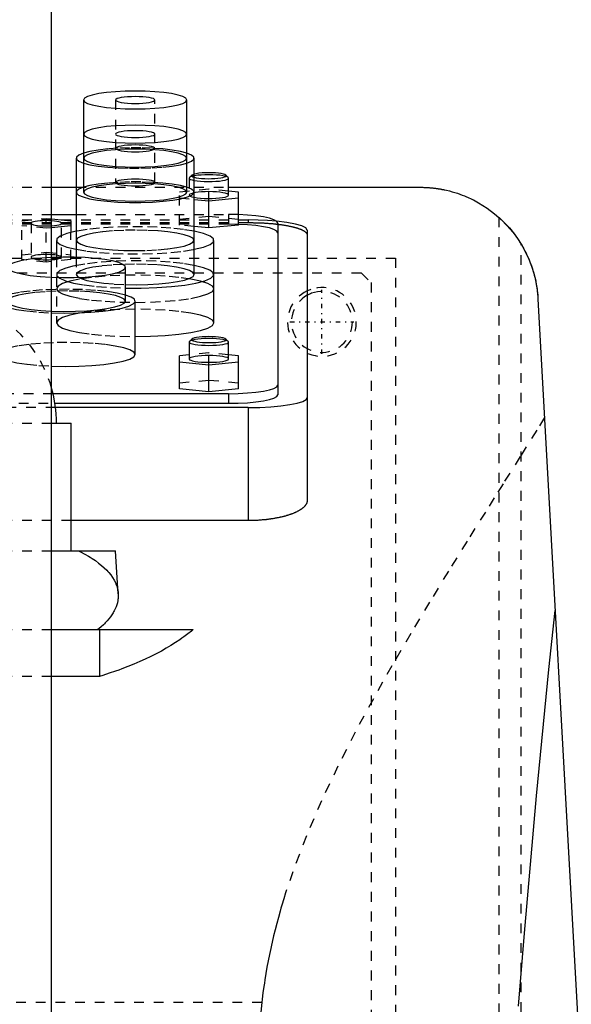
# Model space of a CAD drawing. Extents: x -125 to 125, y -92 to 634.
# Tile 7 of 8: x 9 to 65, y 235 to 336. Entities that reach past the tile are written whole.
import ezdxf

# ---------------------------------------------------------------- set-up
doc = ezdxf.new("R2010")
doc.units = 0
doc.linetypes.add('CENTER', pattern=[1.5, 0.45, -0.5, 0.05, -0.5])
doc.linetypes.add('DASHED', pattern=[2, 1, -1])
for name, color, linetype in [('AM_0', 7, 'CONTINUOUS'), ('AM_3', 7, 'DASHED'), ('AM_7', 7, 'CENTER')]:
    doc.layers.add(name, color=color, linetype=linetype)

msp = doc.modelspace()

# ---------------------------------------------------------------- linework, layer by layer
at = {"layer": 'AM_0', "color": 7, "linetype": 'CONTINUOUS'}
for p, q in [((12.5, 222.5), (12.5, 585.5)), ((15.75, 327.38), (15.75, 318)), ((26.25, 318), (26.25, 327.38)), ((15, 321.47), (15, 311.38)), ((27, 309.63), (27, 321.47)), ((30.47, 319.49), (30.22, 319.73)), ((30.5, 319.43), (30.47, 319.49)), ((30.5, 317.71), (30.5, 319.43)), ((12.5, 318.5), (15, 318.5)), ((30.5, 318.5), (50, 318.5)), ((31.5, 318.02), (30.5, 318.12)), ((31.5, 314.66), (31.5, 318.02)), ((27, 317.27), (28.5, 317.12)), ((28.5, 317.12), (31.5, 317.42)), ((28.5, 314.36), (28.5, 317.12)), ((12.5, 315.73), (15, 315.73)), ((12.5, 315.28), (14.45, 315.09)), ((14.45, 315.09), (14.45, 313.9)), ((31.5, 314.66), (28.5, 314.36)), ((35.5, 314.86), (35.5, 297.38)), ((14.45, 314.59), (12.5, 314.39)), ((28.5, 314.36), (27, 314.51)), ((38.5, 314.14), (38.5, 286.63)), ((13, 313.1), (13, 311.38)), ((29, 304.71), (29, 313.1)), ((20, 306.91), (20, 310.36)), ((21, 301.49), (21, 306.91)), ((61.98, 307.16), (72.48, 116.6)), ((26.53, 302.82), (26.5, 302.76)), ((26.5, 302.76), (26.5, 301.03)), ((26.78, 303.06), (26.53, 302.82)), ((30.47, 302.82), (30.22, 303.06)), ((30.5, 302.76), (30.47, 302.82)), ((30.5, 301.03), (30.5, 302.76)), ((26.5, 301.44), (25.5, 301.34)), ((25.5, 297.99), (25.5, 301.34)), ((25.5, 300.74), (28.5, 300.44)), ((28.5, 300.44), (31.5, 300.74)), ((31.5, 301.34), (30.5, 301.44)), ((31.5, 297.99), (31.5, 301.34)), ((28.5, 297.69), (28.5, 300.44)), ((28.5, 297.69), (25.5, 297.99)), ((31.5, 297.99), (28.5, 297.69)), ((30.5, 297.5), (12.65, 297.5)), ((30.5, 297.5), (30.5, 296.52)), ((12.84, 296.52), (30.5, 296.52)), ((32.5, 296.08), (12.9, 296.08)), ((32.5, 296.08), (32.5, 284.59)), ((12.51, 294.5), (14.5, 294.5)), ((14.5, 281.5), (14.5, 294.5)), ((32.5, 284.59), (14.5, 284.59)), ((12.51, 281.5), (19, 281.5)), ((19.27, 277.15), (19, 281.5)), ((12.5, 273.5), (26.89, 273.5)), ((17.38, 273.5), (17.38, 268.73)), ((17.38, 268.73), (12.5, 268.73))]:
    msp.add_line(p, q, dxfattribs=at)
for points in [[(15.75, 327.38), (15.85, 327.21), (16.15, 327.03), (16.63, 326.88), (17.29, 326.74), (18.08, 326.62), (18.99, 326.54), (19.98, 326.49), (21, 326.47), (22.02, 326.49), (23.01, 326.54), (23.92, 326.62), (24.71, 326.74), (25.37, 326.88), (25.85, 327.03), (26.15, 327.21), (26.25, 327.38), (26.15, 327.56), (25.85, 327.73), (25.37, 327.89), (24.71, 328.03), (23.92, 328.14), (23.01, 328.23), (22.02, 328.28), (21, 328.29), (19.98, 328.28), (18.99, 328.23), (18.08, 328.14), (17.29, 328.03), (16.63, 327.89), (16.15, 327.73), (15.85, 327.56)], [(19, 327.38), (19.04, 327.32), (19.15, 327.25), (19.34, 327.19), (19.59, 327.14), (19.89, 327.09), (20.23, 327.06), (20.61, 327.04), (21, 327.04), (21.39, 327.04), (21.77, 327.06), (22.11, 327.09), (22.41, 327.14), (22.66, 327.19), (22.85, 327.25), (22.96, 327.32), (23, 327.38), (22.96, 327.45), (22.85, 327.52), (22.66, 327.58), (22.41, 327.63), (22.11, 327.67), (21.77, 327.7), (21.39, 327.72), (21, 327.73), (20.61, 327.72), (20.23, 327.7), (19.89, 327.67), (19.59, 327.63), (19.34, 327.58), (19.15, 327.52), (19.04, 327.45)], [(15.75, 323.91), (15.85, 323.73), (16.15, 323.56), (16.63, 323.4), (17.29, 323.27), (18.08, 323.15), (18.99, 323.07), (19.98, 323.02), (21, 323), (22.02, 323.02), (23.01, 323.07), (23.92, 323.15), (24.71, 323.27), (25.37, 323.4), (25.85, 323.56), (26.15, 323.73), (26.25, 323.91), (26.15, 324.09), (25.85, 324.26), (25.37, 324.42), (24.71, 324.55), (23.92, 324.67), (23.01, 324.75), (22.02, 324.8), (21, 324.82), (19.98, 324.8), (18.99, 324.75), (18.08, 324.67), (17.29, 324.55), (16.63, 324.42), (16.15, 324.26), (15.85, 324.09)], [(19, 323.91), (19.04, 323.84), (19.15, 323.78), (19.34, 323.72), (19.59, 323.66), (19.89, 323.62), (20.23, 323.59), (20.61, 323.57), (21, 323.56), (21.39, 323.57), (21.77, 323.59), (22.11, 323.62), (22.41, 323.66), (22.66, 323.72), (22.85, 323.78), (22.96, 323.84), (23, 323.91), (22.96, 323.98), (22.85, 324.04), (22.66, 324.1), (22.41, 324.16), (22.11, 324.2), (21.77, 324.23), (21.39, 324.25), (21, 324.26), (20.61, 324.25), (20.23, 324.23), (19.89, 324.2), (19.59, 324.16), (19.34, 324.1), (19.15, 324.04), (19.04, 323.98)]]:
    msp.add_lwpolyline(points, close=True, dxfattribs=at)
for points in [[(15.75, 321.98), (15.27, 321.78), (15.03, 321.58), (15.03, 321.37), (15.27, 321.16), (15.75, 320.97)], [(26.25, 320.97), (26.73, 321.16), (26.97, 321.37), (26.97, 321.58), (26.73, 321.78), (26.25, 321.98)], [(28.5, 319.98), (28.14, 319.98), (27.8, 319.96), (27.48, 319.93), (27.21, 319.88), (27, 319.83)], [(27, 319.52), (27.21, 319.47), (27.46, 319.43), (27.76, 319.4), (28.09, 319.38), (28.43, 319.37), (28.78, 319.38), (29.11, 319.39), (29.42, 319.42), (29.7, 319.46), (29.93, 319.5), (30.1, 319.55), (30.21, 319.61), (30.25, 319.67), (30.22, 319.73)], [(30.22, 319.73), (30.13, 319.79), (29.97, 319.84), (29.75, 319.89), (29.48, 319.93), (29.18, 319.96), (28.85, 319.98), (28.5, 319.98)], [(27, 319.2), (27.29, 319.16), (27.64, 319.12), (28.02, 319.1), (28.41, 319.09), (28.82, 319.09), (29.21, 319.11), (29.57, 319.14), (29.88, 319.18), (30.15, 319.23), (30.34, 319.3), (30.46, 319.36), (30.5, 319.43)], [(15.75, 318.5), (15.28, 318.32), (15.04, 318.11), (15.02, 317.91), (15.24, 317.71), (15.69, 317.52), (16.34, 317.34), (17.17, 317.2), (18.15, 317.08), (19.25, 317), (20.41, 316.96), (21.59, 316.96), (22.75, 317), (23.85, 317.08), (24.83, 317.2), (25.66, 317.34), (26.31, 317.52), (26.76, 317.71), (26.98, 317.91), (26.96, 318.11), (26.72, 318.32), (26.25, 318.5)], [(15.75, 318), (15.85, 317.82), (16.15, 317.65), (16.63, 317.49), (17.29, 317.36), (18.08, 317.24), (18.99, 317.16), (19.98, 317.11), (21, 317.09), (22.02, 317.11), (23.01, 317.16), (23.92, 317.24), (24.71, 317.36), (25.37, 317.49), (25.85, 317.65), (26.15, 317.82), (26.25, 318)], [(27, 317.48), (27.29, 317.43), (27.64, 317.4), (28.02, 317.37), (28.41, 317.36), (28.82, 317.37), (29.21, 317.38), (29.57, 317.42), (29.88, 317.46), (30.15, 317.51), (30.34, 317.57), (30.46, 317.64), (30.5, 317.71)], [(35.5, 314.86), (35.4, 315.03), (35.12, 315.2), (34.66, 315.35), (34.05, 315.48), (33.29, 315.58), (32.43, 315.67), (31.5, 315.72)], [(12.5, 314.59), (12.78, 314.61), (13.02, 314.64), (13.23, 314.69), (13.38, 314.73), (13.47, 314.78), (13.5, 314.84), (13.47, 314.89), (13.38, 314.94), (13.23, 314.99), (13.02, 315.03), (12.78, 315.07), (12.5, 315.09)], [(38.5, 314.14), (38.36, 314.36), (37.96, 314.57), (37.31, 314.76), (36.43, 314.93), (35.38, 315.05)], [(15, 314.02), (14.04, 313.79), (13.38, 313.53), (13.04, 313.25), (13.04, 312.96), (13.38, 312.68), (14.04, 312.42), (14.99, 312.19)], [(27.01, 312.19), (27.96, 312.42), (28.62, 312.68), (28.96, 312.96), (28.96, 313.25), (28.62, 313.53), (27.96, 313.79), (27.01, 314.02)], [(15, 313.1), (15.12, 312.9), (15.46, 312.7), (16.01, 312.52), (16.76, 312.37), (17.67, 312.24), (18.7, 312.14), (19.83, 312.08), (21, 312.06)], [(12.5, 309.35), (13.63, 309.32), (14.78, 309.32), (15.9, 309.37), (16.95, 309.45), (17.9, 309.56), (18.7, 309.71), (19.32, 309.88), (19.75, 310.06), (19.97, 310.26), (19.97, 310.46), (19.75, 310.65), (19.32, 310.84), (18.7, 311.01), (17.9, 311.15), (16.95, 311.26), (15.9, 311.35), (14.78, 311.39), (13.63, 311.4), (12.5, 311.37)], [(20, 308.25), (21.61, 308.25), (23.19, 308.29), (24.69, 308.4), (26.04, 308.55), (27.18, 308.75), (28.07, 308.98), (28.68, 309.24), (28.97, 309.51), (28.94, 309.79), (28.59, 310.07), (27.94, 310.32), (27, 310.55)], [(20, 308.6), (21.15, 308.59), (22.3, 308.61), (23.4, 308.68), (24.41, 308.77), (25.3, 308.9), (26.02, 309.06), (26.56, 309.24), (26.89, 309.43), (27, 309.63)], [(12.5, 305.72), (13.85, 305.69), (15.2, 305.71), (16.5, 305.78), (17.72, 305.88), (18.79, 306.02), (19.69, 306.2), (20.37, 306.4), (20.81, 306.63), (20.99, 306.86), (20.92, 307.1), (20.58, 307.32), (20, 307.54)], [(12.5, 305.9), (13.7, 305.87), (14.91, 305.88), (16.09, 305.93), (17.17, 306.03), (18.13, 306.16), (18.93, 306.32), (19.51, 306.5), (19.88, 306.7), (20, 306.91)], [(21, 303.32), (22.56, 303.34), (24.06, 303.42), (25.44, 303.55), (26.66, 303.72), (27.65, 303.93), (28.39, 304.17), (28.85, 304.44), (29, 304.71)], [(26.5, 302.76), (26.54, 302.69), (26.65, 302.62), (26.84, 302.56), (27.09, 302.51), (27.39, 302.47), (27.73, 302.43), (28.11, 302.42), (28.5, 302.41), (28.89, 302.42), (29.27, 302.43), (29.61, 302.47), (29.91, 302.51), (30.16, 302.56), (30.35, 302.62), (30.46, 302.69), (30.5, 302.76)], [(26.78, 303.06), (26.75, 303), (26.79, 302.94), (26.89, 302.88), (27.06, 302.83), (27.28, 302.78), (27.55, 302.75), (27.85, 302.72), (28.18, 302.7), (28.52, 302.7), (28.86, 302.7), (29.19, 302.72), (29.49, 302.75), (29.75, 302.79), (29.96, 302.84), (30.12, 302.89), (30.22, 302.94), (30.25, 303), (30.21, 303.06), (30.11, 303.12), (29.95, 303.17), (29.73, 303.22), (29.47, 303.26), (29.17, 303.28), (28.84, 303.3), (28.5, 303.31)], [(28.5, 303.31), (28.15, 303.3), (27.82, 303.28), (27.52, 303.25), (27.25, 303.21), (27.03, 303.17), (26.87, 303.11), (26.78, 303.06)], [(12.5, 300.31), (13.88, 300.28), (15.26, 300.3), (16.59, 300.36), (17.82, 300.48), (18.91, 300.63), (19.79, 300.81), (20.46, 301.02), (20.86, 301.25), (21, 301.49)], [(26.5, 301.03), (26.54, 300.96), (26.65, 300.9), (26.84, 300.84), (27.09, 300.79), (27.39, 300.74), (27.73, 300.71), (28.11, 300.69), (28.5, 300.69), (28.89, 300.69), (29.27, 300.71), (29.61, 300.74), (29.91, 300.79), (30.16, 300.84), (30.35, 300.9), (30.46, 300.96), (30.5, 301.03)], [(30.5, 297.5), (31.48, 297.52), (32.41, 297.57), (33.28, 297.65), (34.04, 297.75), (34.66, 297.89), (35.12, 298.04), (35.4, 298.2), (35.5, 298.37)], [(30.5, 296.52), (31.48, 296.53), (32.41, 296.58), (33.28, 296.66), (34.04, 296.77), (34.66, 296.9), (35.12, 297.05), (35.4, 297.21), (35.5, 297.38)], [(32.5, 296.08), (33.67, 296.1), (34.8, 296.16), (35.83, 296.26), (36.74, 296.39), (37.49, 296.54), (38.04, 296.72), (38.38, 296.92), (38.5, 297.12)]]:
    msp.add_lwpolyline(points, dxfattribs=at)
for points in [[(50, 318.5, 0), (50.04, 318.5, 0), (50.12, 318.5, 0), (50.2, 318.5, 0), (50.24, 318.5, 0), (50.28, 318.5, 0), (50.36, 318.49, 0), (50.44, 318.49, 0), (50.52, 318.49, 0), (50.6, 318.48, 0), (50.68, 318.48, 0), (50.72, 318.48, 0), (50.76, 318.48, 0), (50.83, 318.47, 0), (50.91, 318.47, 0), (50.99, 318.46, 0), (51.06, 318.45, 0), (51.14, 318.45, 0), (51.18, 318.44, 0), (51.21, 318.44, 0), (51.29, 318.43, 0), (51.36, 318.42, 0), (51.4, 318.42, 0), (51.43, 318.41, 0), (51.5, 318.41, 0), (51.57, 318.4, 0), (51.61, 318.39, 0), (51.64, 318.39, 0), (51.71, 318.38, 0), (51.78, 318.37, 0), (51.84, 318.36, 0), (51.91, 318.35, 0), (51.97, 318.34, 0), (52, 318.33, 0), (52.03, 318.33, 0), (52.09, 318.32, 0), (52.15, 318.31, 0), (52.21, 318.29, 0), (52.27, 318.28, 0), (52.33, 318.27, 0), (52.36, 318.27, 0), (52.38, 318.26, 0), (52.44, 318.25, 0), (52.49, 318.24, 0), (52.67, 318.2, 0), (52.97, 318.13, 0), (53.26, 318.05, 0), (53.39, 318.01, 0), (53.53, 317.97, 0), (53.79, 317.89, 0), (54.03, 317.8, 0), (54.27, 317.71, 0), (54.5, 317.63, 0), (54.72, 317.53, 0), (54.82, 317.49, 0), (54.93, 317.44, 0), (55.13, 317.35, 0), (55.32, 317.26, 0), (55.41, 317.21, 0), (55.93, 316.93, 0), (56.8, 316.39, 0), (57.57, 315.81, 0), (58.25, 315.21, 0), (58.86, 314.59, 0), (59.41, 313.95, 0), (59.66, 313.62, 0), (59.9, 313.28, 0), (60.33, 312.6, 0), (60.71, 311.91, 0), (61.04, 311.19, 0), (61.32, 310.47, 0), (61.55, 309.74, 0), (61.65, 309.37, 0), (61.74, 309.01, 0), (61.87, 308.27, 0), (61.96, 307.53, 0), (61.98, 307.16, 0)], [(58, 315.44, 0), (58, 315.44, 0), (58.02, 315.43, 0), (58.05, 315.4, 0), (58.08, 315.37, 0), (58.11, 315.35, 0), (58.18, 315.28, 0), (58.26, 315.2, 0), (58.37, 315.1, 0), (58.49, 314.99, 0), (58.62, 314.85, 0), (58.69, 314.78, 0), (58.76, 314.7, 0), (58.91, 314.54, 0), (59.07, 314.36, 0), (59.24, 314.16, 0), (59.42, 313.93, 0), (59.61, 313.69, 0), (59.71, 313.56, 0), (59.8, 313.42, 0), (59.99, 313.14, 0), (60.18, 312.86, 0), (60.27, 312.71, 0)], [(60.27, 312.71, 0), (60.35, 312.57, 0), (60.51, 312.29, 0), (60.66, 312, 0), (60.74, 311.86, 0), (60.81, 311.71, 0), (60.95, 311.41, 0), (61.08, 311.11, 0), (61.2, 310.81, 0), (61.31, 310.51, 0), (61.42, 310.2, 0), (61.47, 310.04, 0), (61.51, 309.89, 0), (61.6, 309.57, 0), (61.68, 309.26, 0), (61.75, 308.94, 0), (61.81, 308.62, 0), (61.86, 308.3, 0), (61.89, 308.13, 0), (61.91, 307.97, 0), (61.94, 307.65, 0), (61.97, 307.32, 0), (61.98, 307.16, 0)], [(38.5, 286.63, 0), (38.5, 286.62, 0), (38.5, 286.59, 0), (38.5, 286.56, 0), (38.49, 286.55, 0), (38.49, 286.53, 0), (38.49, 286.51, 0), (38.48, 286.48, 0), (38.47, 286.45, 0), (38.47, 286.42, 0), (38.46, 286.39, 0), (38.45, 286.38, 0), (38.45, 286.36, 0), (38.43, 286.33, 0), (38.42, 286.3, 0), (38.41, 286.28, 0), (38.39, 286.25, 0), (38.37, 286.22, 0), (38.36, 286.2, 0), (38.35, 286.19, 0), (38.33, 286.16, 0), (38.31, 286.13, 0), (38.3, 286.12, 0), (38.29, 286.1, 0), (38.27, 286.07, 0), (38.24, 286.04, 0), (38.23, 286.03, 0), (38.22, 286.02, 0), (38.19, 285.99, 0), (38.16, 285.96, 0), (38.13, 285.93, 0), (38.1, 285.9, 0), (38.07, 285.87, 0), (38.05, 285.86, 0), (38.03, 285.85, 0), (38, 285.82, 0), (37.96, 285.79, 0), (37.92, 285.76, 0), (37.88, 285.74, 0), (37.85, 285.71, 0), (37.83, 285.7, 0), (37.8, 285.68, 0), (37.76, 285.66, 0), (37.72, 285.63, 0), (37.68, 285.6, 0), (37.63, 285.58, 0), (37.58, 285.55, 0), (37.56, 285.54, 0), (37.54, 285.53, 0), (37.49, 285.5, 0), (37.44, 285.48, 0), (37.39, 285.45, 0), (37.34, 285.43, 0), (37.29, 285.4, 0), (37.26, 285.39, 0), (37.23, 285.38, 0), (37.18, 285.36, 0), (37.13, 285.34, 0), (37.07, 285.31, 0), (37.02, 285.29, 0), (36.96, 285.27, 0), (36.93, 285.26, 0), (36.9, 285.25, 0), (36.84, 285.23, 0), (36.79, 285.21, 0), (36.76, 285.2, 0), (36.73, 285.19, 0), (36.67, 285.16, 0), (36.6, 285.14, 0), (36.57, 285.14, 0), (36.54, 285.13, 0), (36.48, 285.11, 0), (36.41, 285.09, 0), (36.35, 285.07, 0), (36.28, 285.05, 0), (36.22, 285.03, 0), (36.18, 285.02, 0), (36.15, 285.01, 0), (36.08, 284.99, 0), (36.01, 284.98, 0), (35.94, 284.96, 0), (35.86, 284.94, 0), (35.79, 284.92, 0), (35.75, 284.92, 0), (35.72, 284.91, 0), (35.64, 284.89, 0), (35.56, 284.88, 0), (35.49, 284.86, 0), (35.41, 284.85, 0), (35.33, 284.83, 0), (35.29, 284.82, 0), (35.25, 284.82, 0), (35.17, 284.8, 0), (35.09, 284.79, 0), (35.01, 284.78, 0), (34.93, 284.76, 0), (34.85, 284.75, 0), (34.81, 284.75, 0), (34.77, 284.74, 0), (34.69, 284.73, 0), (34.6, 284.72, 0), (34.52, 284.71, 0), (34.43, 284.7, 0), (34.35, 284.69, 0), (34.31, 284.68, 0), (34.26, 284.68, 0), (34.18, 284.67, 0), (34.09, 284.66, 0), (34.05, 284.66, 0), (34.01, 284.65, 0), (33.92, 284.65, 0), (33.83, 284.64, 0), (33.79, 284.63, 0), (33.75, 284.63, 0), (33.66, 284.63, 0), (33.57, 284.62, 0), (33.49, 284.61, 0), (33.4, 284.61, 0), (33.31, 284.61, 0), (33.27, 284.6, 0), (33.23, 284.6, 0), (33.14, 284.6, 0), (33.06, 284.6, 0), (32.97, 284.59, 0), (32.88, 284.59, 0), (32.8, 284.59, 0), (32.75, 284.59, 0), (32.71, 284.59, 0), (32.63, 284.59, 0), (32.54, 284.59, 0), (32.5, 284.59, 0)], [(19.27, 277.15, 0), (19.28, 277.05, 0), (19.28, 276.85, 0), (19.26, 276.65, 0), (19.25, 276.54, 0), (19.23, 276.44, 0), (19.19, 276.23, 0), (19.13, 276.03, 0), (19.06, 275.82, 0), (18.97, 275.61, 0), (18.87, 275.4, 0), (18.81, 275.3, 0), (18.75, 275.2, 0), (18.62, 274.99, 0), (18.48, 274.79, 0), (18.32, 274.58, 0), (18.15, 274.38, 0), (17.96, 274.18, 0), (17.87, 274.08, 0), (17.76, 273.98, 0), (17.55, 273.79, 0), (17.33, 273.6, 0), (17.21, 273.5, 0)], [(60, 235.17, 0), (60.6, 242.59, 0), (61.84, 256.58, 0), (63.09, 269.45, 0), (63.73, 275.44, 0)], [(26.89, 273.5, 0), (26.72, 273.35, 0), (26.35, 273.05, 0), (25.95, 272.76, 0), (25.75, 272.61, 0), (25.54, 272.46, 0), (25.1, 272.17, 0), (24.64, 271.88, 0), (24.16, 271.59, 0), (23.66, 271.31, 0), (23.14, 271.03, 0), (22.87, 270.9, 0), (22.59, 270.76, 0), (22.03, 270.5, 0), (21.46, 270.24, 0), (20.86, 269.98, 0), (20.26, 269.74, 0), (19.63, 269.5, 0), (19.32, 269.38, 0), (19, 269.27, 0), (18.36, 269.05, 0), (17.7, 268.84, 0), (17.38, 268.73, 0)]]:
    msp.add_polyline3d(points, dxfattribs=at)
for centre, radius, start, end in [((40, 304.8), 3.5, 108.5486, 115.3769), ((40, 304.8), 3.1, 109.7456, 118.9385), ((0, 294.5), 13, 0, 15.9424)]:
    msp.add_arc(centre, radius, start, end, dxfattribs=at)
at = {"layer": 'AM_3', "color": 6, "linetype": 'DASHED'}
for p, q in [((19, 327.38), (19, 318.99)), ((23, 318.99), (23, 327.38)), ((26.78, 319.73), (26.53, 319.49)), ((26.5, 319.43), (26.5, 317.71)), ((-12.5, 318.5), (12.5, 318.5)), ((15, 318.5), (30.5, 318.5)), ((28.5, 318.32), (25.5, 318.02)), ((25.5, 314.66), (25.5, 318.02)), ((28.5, 317.12), (28.5, 318.32)), ((30.5, 318.12), (28.5, 318.32)), ((25.5, 317.42), (27, 317.27)), ((-30.5, 315.73), (12.5, 315.73)), ((15, 315.73), (30.5, 315.73)), ((31.5, 315.72), (30.5, 315.73)), ((30.5, 315.73), (30.5, 314.75)), ((-32.5, 315.18), (32.5, 315.18)), ((-32.5, 314.91), (32.5, 314.91)), ((30.5, 314.75), (-30.5, 314.75)), ((9.45, 315.09), (11.95, 315.34)), ((9.45, 311.14), (9.45, 315.09)), ((10.4, 314.84), (10.4, 311.39)), ((11.95, 315.34), (12.5, 315.28)), ((11.95, 310.89), (11.95, 315.34)), ((13.5, 311.39), (13.5, 314.84)), ((25.5, 315.26), (28.5, 315.56)), ((27, 314.51), (25.5, 314.66)), ((28.5, 315.56), (31.5, 315.26)), ((32.5, 315.18), (32.5, 314.91)), ((58, 315.44), (58, 116.6)), ((11.95, 314.34), (9.45, 314.59)), ((12.5, 314.39), (11.95, 314.34)), ((14.45, 311.14), (14.45, 313.9)), ((60.27, 116.6), (60.27, 312.71)), ((9.45, 311.64), (11.95, 311.89)), ((11.95, 311.89), (14.45, 311.64)), ((-47.5, 311.3), (47.5, 311.3)), ((11.95, 310.89), (9.45, 311.14)), ((14.45, 311.14), (11.95, 310.89)), ((13, 311.38), (13, 304.71)), ((15, 311.38), (15, 309.63)), ((47.5, 311.3), (47.5, 218.3)), ((-43, 309.8), (44, 309.8)), ((44, 309.8), (45, 308.8)), ((45, 308.8), (45, 221.8)), ((28.5, 301.64), (26.5, 301.44)), ((28.5, 300.44), (28.5, 301.64)), ((30.5, 301.44), (28.5, 301.64)), ((25.5, 298.59), (28.5, 298.89)), ((28.5, 298.89), (31.5, 298.59)), ((12.65, 297.5), (-12.65, 297.5)), ((12.9, 296.08), (-12.9, 296.08)), ((-12.84, 296.52), (12.84, 296.52)), ((-12.51, 294.5), (12.51, 294.5)), ((14.5, 284.59), (-14.5, 284.59)), ((-12.51, 281.5), (12.51, 281.5)), ((-12.5, 273.5), (12.5, 273.5)), ((12.5, 268.73), (-12.5, 268.73)), ((33.89, 235.56), (-33.89, 235.56))]:
    msp.add_line(p, q, dxfattribs=at)
for points in [[(19, 322.46), (19.04, 322.39), (19.15, 322.33), (19.34, 322.27), (19.59, 322.21), (19.89, 322.17), (20.23, 322.14), (20.61, 322.12), (21, 322.11), (21.39, 322.12), (21.77, 322.14), (22.11, 322.17), (22.41, 322.21), (22.66, 322.27), (22.85, 322.33), (22.96, 322.39), (23, 322.46), (22.96, 322.53), (22.85, 322.59), (22.66, 322.65), (22.41, 322.7), (22.11, 322.75), (21.77, 322.78), (21.39, 322.8), (21, 322.81), (20.61, 322.8), (20.23, 322.78), (19.89, 322.75), (19.59, 322.7), (19.34, 322.65), (19.15, 322.59), (19.04, 322.53)], [(15.75, 321.47), (15.85, 321.3), (16.15, 321.13), (16.63, 320.97), (17.29, 320.83), (18.08, 320.72), (18.99, 320.63), (19.98, 320.58), (21, 320.56), (22.02, 320.58), (23.01, 320.63), (23.92, 320.72), (24.71, 320.83), (25.37, 320.97), (25.85, 321.13), (26.15, 321.3), (26.25, 321.47), (26.15, 321.65), (25.85, 321.82), (25.37, 321.98), (24.71, 322.12), (23.92, 322.23), (23.01, 322.32), (22.02, 322.37), (21, 322.39), (19.98, 322.37), (18.99, 322.32), (18.08, 322.23), (17.29, 322.12), (16.63, 321.98), (16.15, 321.82), (15.85, 321.65)], [(19, 318.99), (19.04, 318.92), (19.15, 318.85), (19.34, 318.79), (19.59, 318.74), (19.89, 318.7), (20.23, 318.67), (20.61, 318.65), (21, 318.64), (21.39, 318.65), (21.77, 318.67), (22.11, 318.7), (22.41, 318.74), (22.66, 318.79), (22.85, 318.85), (22.96, 318.92), (23, 318.99), (22.96, 319.05), (22.85, 319.12), (22.66, 319.18), (22.41, 319.23), (22.11, 319.27), (21.77, 319.31), (21.39, 319.33), (21, 319.33), (20.61, 319.33), (20.23, 319.31), (19.89, 319.27), (19.59, 319.23), (19.34, 319.18), (19.15, 319.12), (19.04, 319.05)], [(13.5, 311.39), (13.47, 311.44), (13.38, 311.49), (13.24, 311.54), (13.05, 311.58), (12.81, 311.62), (12.54, 311.64), (12.25, 311.66), (11.95, 311.66), (11.65, 311.66), (11.36, 311.64), (11.09, 311.62), (10.85, 311.58), (10.66, 311.54), (10.52, 311.49), (10.43, 311.44), (10.4, 311.39), (10.43, 311.34), (10.52, 311.29), (10.66, 311.24), (10.85, 311.2), (11.09, 311.17), (11.36, 311.14), (11.65, 311.13), (11.95, 311.12), (12.25, 311.13), (12.54, 311.14), (12.81, 311.17), (13.05, 311.2), (13.24, 311.24), (13.38, 311.29), (13.47, 311.34)], [(13, 308.18), (13.15, 307.91), (13.61, 307.65), (14.35, 307.41), (15.34, 307.2), (16.56, 307.02), (17.94, 306.9), (19.44, 306.82), (21, 306.79), (22.56, 306.82), (24.06, 306.9), (25.44, 307.02), (26.66, 307.2), (27.65, 307.41), (28.39, 307.65), (28.85, 307.91), (29, 308.18), (28.85, 308.45), (28.39, 308.71), (27.65, 308.95), (26.66, 309.16), (25.44, 309.33), (24.06, 309.46), (22.56, 309.54), (21, 309.57), (19.44, 309.54), (17.94, 309.46), (16.56, 309.33), (15.34, 309.16), (14.35, 308.95), (13.61, 308.71), (13.15, 308.45)]]:
    msp.add_lwpolyline(points, close=True, dxfattribs=at)
for points in [[(26.25, 321.98), (25.6, 322.14), (24.77, 322.29), (23.8, 322.4), (22.72, 322.47), (21.58, 322.51), (20.42, 322.51), (19.28, 322.47), (18.2, 322.4), (17.23, 322.29), (16.4, 322.14), (15.75, 321.98)], [(15.75, 320.97), (16.4, 320.8), (17.23, 320.66), (18.2, 320.55), (19.28, 320.48), (20.42, 320.44), (21.58, 320.44), (22.72, 320.48), (23.8, 320.55), (24.77, 320.66), (25.6, 320.8), (26.25, 320.97)], [(28.5, 319.78), (28.1, 319.77), (27.72, 319.75), (27.38, 319.72), (27.07, 319.68), (26.82, 319.62), (26.64, 319.56), (26.53, 319.49)], [(26.78, 319.73), (26.75, 319.68), (26.78, 319.62), (26.86, 319.57), (27, 319.52)], [(27, 319.83), (26.86, 319.78), (26.78, 319.73)], [(30.47, 319.49), (30.36, 319.56), (30.18, 319.62), (29.93, 319.68), (29.62, 319.72), (29.28, 319.75), (28.9, 319.77), (28.5, 319.78)], [(26.25, 318.5), (25.6, 318.67), (24.77, 318.81), (23.8, 318.92), (22.72, 319), (21.58, 319.04), (20.42, 319.04), (19.28, 319), (18.2, 318.92), (17.23, 318.81), (16.4, 318.67), (15.75, 318.5)], [(26.25, 318), (26.15, 318.18), (25.85, 318.35), (25.37, 318.51), (24.71, 318.65), (23.92, 318.76), (23.01, 318.84), (22.02, 318.9), (21, 318.91), (19.98, 318.9), (18.99, 318.84), (18.08, 318.76), (17.29, 318.65), (16.63, 318.51), (16.15, 318.35), (15.85, 318.18), (15.75, 318)], [(26.53, 319.49), (26.5, 319.43), (26.53, 319.37), (26.63, 319.31), (26.79, 319.25), (27, 319.2)], [(28.5, 318.06), (28.12, 318.05), (27.75, 318.03), (27.42, 318), (27.12, 317.96), (26.87, 317.91), (26.68, 317.85), (26.55, 317.79), (26.5, 317.72), (26.52, 317.66), (26.61, 317.59), (26.77, 317.53), (27, 317.48)], [(30.5, 317.71), (30.46, 317.78), (30.35, 317.84), (30.16, 317.9), (29.91, 317.95), (29.61, 318), (29.27, 318.03), (28.89, 318.05), (28.5, 318.06)], [(12.5, 315.09), (12.21, 315.1), (11.91, 315.11), (11.62, 315.1), (11.33, 315.09), (11.07, 315.06), (10.84, 315.03), (10.65, 314.99), (10.51, 314.94), (10.43, 314.89), (10.4, 314.84), (10.43, 314.79), (10.51, 314.74), (10.65, 314.69), (10.84, 314.65), (11.07, 314.62), (11.33, 314.59), (11.62, 314.58), (11.91, 314.57), (12.21, 314.57), (12.5, 314.59)], [(35.5, 313.88), (35.4, 314.05), (35.12, 314.21), (34.66, 314.36), (34.04, 314.49), (33.28, 314.6), (32.41, 314.68), (31.48, 314.73), (30.5, 314.75)], [(35.38, 315.05), (34.47, 315.12), (33.5, 315.17), (32.5, 315.18)], [(27.01, 314.02), (25.91, 314.2), (24.64, 314.34), (23.24, 314.44), (21.76, 314.49), (20.25, 314.49), (18.77, 314.44), (17.37, 314.34), (16.1, 314.2), (15, 314.02)], [(21, 312.06), (22.17, 312.08), (23.3, 312.14), (24.33, 312.24), (25.24, 312.37), (25.99, 312.52), (26.54, 312.7), (26.88, 312.9), (27, 313.1), (26.88, 313.31), (26.54, 313.5), (25.99, 313.68), (25.24, 313.84), (24.33, 313.97), (23.3, 314.07), (22.17, 314.12), (21, 314.15), (19.83, 314.12), (18.7, 314.07), (17.67, 313.97), (16.76, 313.84), (16.01, 313.68), (15.46, 313.5), (15.12, 313.31), (15, 313.1)], [(14.99, 312.19), (16.09, 312.01), (17.36, 311.87), (18.77, 311.77), (20.25, 311.72), (21.75, 311.72), (23.23, 311.77), (24.64, 311.87), (25.91, 312.01), (27.01, 312.19)], [(12.5, 311.37), (11.36, 311.29), (10.33, 311.18), (9.45, 311.04), (8.75, 310.86), (8.28, 310.67), (8.03, 310.46), (8.03, 310.25), (8.28, 310.05), (8.75, 309.85), (9.45, 309.68), (10.33, 309.53), (11.36, 309.42), (12.5, 309.35)], [(27, 310.55), (25.87, 310.73), (24.56, 310.87), (23.12, 310.97), (21.6, 311.02), (20.06, 311.01), (18.55, 310.95), (17.13, 310.85), (15.86, 310.69), (14.78, 310.5), (13.93, 310.28), (13.34, 310.03), (13.04, 309.77), (13.03, 309.5), (13.33, 309.24), (13.9, 308.99), (14.74, 308.76), (15.82, 308.57), (17.08, 308.42), (18.49, 308.31), (20, 308.25)], [(27, 309.63), (26.88, 309.83), (26.54, 310.03), (25.98, 310.21), (25.22, 310.37), (24.3, 310.5), (23.25, 310.6), (22.12, 310.65), (20.94, 310.67), (19.76, 310.65), (18.63, 310.59), (17.6, 310.49), (16.69, 310.36), (15.96, 310.19), (15.42, 310.01), (15.09, 309.81), (15, 309.61), (15.14, 309.41), (15.51, 309.21), (16.09, 309.03), (16.86, 308.88), (17.8, 308.75), (18.86, 308.66), (20, 308.6)], [(20, 307.54), (19.17, 307.73), (18.15, 307.89), (16.96, 308.01), (15.65, 308.09), (14.29, 308.12), (12.91, 308.11), (11.57, 308.05), (10.33, 307.94), (9.23, 307.8), (8.31, 307.62), (7.62, 307.41), (7.18, 307.18), (7, 306.95), (7.1, 306.71), (7.46, 306.48), (8.08, 306.26), (8.93, 306.07), (9.98, 305.92), (11.18, 305.8), (12.5, 305.72)], [(20, 306.91), (19.89, 307.11), (19.55, 307.3), (19.01, 307.48), (18.28, 307.64), (17.39, 307.77), (16.38, 307.87), (15.27, 307.93), (14.12, 307.95), (12.96, 307.94), (11.84, 307.88), (10.8, 307.79), (9.88, 307.67), (9.12, 307.52), (8.54, 307.34), (8.16, 307.15), (8, 306.95), (8.07, 306.75), (8.36, 306.55), (8.86, 306.37), (9.55, 306.21), (10.41, 306.07), (11.41, 305.97), (12.5, 305.9)], [(29, 304.71), (28.85, 304.98), (28.39, 305.24), (27.65, 305.48), (26.66, 305.69), (25.44, 305.86), (24.06, 305.99), (22.56, 306.07), (21, 306.1), (19.44, 306.07), (17.94, 305.99), (16.56, 305.86), (15.34, 305.69), (14.35, 305.48), (13.61, 305.24), (13.15, 304.98), (13, 304.71), (13.15, 304.44), (13.61, 304.17), (14.35, 303.93), (15.34, 303.72), (16.56, 303.55), (17.94, 303.42), (19.44, 303.34), (21, 303.32)], [(21, 301.49), (20.87, 301.73), (20.47, 301.96), (19.83, 302.17), (18.97, 302.35), (17.91, 302.5), (16.71, 302.61), (15.41, 302.68), (14.05, 302.71), (12.69, 302.69), (11.38, 302.62), (10.17, 302.51), (9.1, 302.36), (8.22, 302.18), (7.57, 301.97), (7.15, 301.75), (7, 301.51), (7.12, 301.27), (7.49, 301.05), (8.12, 300.84), (8.97, 300.65), (10.01, 300.5), (11.2, 300.38), (12.5, 300.31)], [(30.47, 302.82), (30.36, 302.88), (30.18, 302.94), (29.93, 303), (29.62, 303.04), (29.28, 303.08), (28.9, 303.1), (28.5, 303.1), (28.1, 303.1), (27.72, 303.08), (27.38, 303.04), (27.07, 303), (26.82, 302.94), (26.64, 302.88), (26.53, 302.82)], [(30.5, 301.03), (30.46, 301.1), (30.35, 301.17), (30.16, 301.23), (29.91, 301.28), (29.61, 301.32), (29.27, 301.35), (28.89, 301.37), (28.5, 301.38), (28.11, 301.37), (27.73, 301.35), (27.39, 301.32), (27.09, 301.28), (26.84, 301.23), (26.65, 301.17), (26.54, 301.1), (26.5, 301.03)]]:
    msp.add_lwpolyline(points, dxfattribs=at)
for points in [[(32.5, 314.91, 0), (32.54, 314.91, 0), (32.63, 314.91, 0), (32.71, 314.91, 0), (32.75, 314.91, 0), (32.8, 314.91, 0), (32.88, 314.91, 0), (32.97, 314.91, 0), (33.05, 314.9, 0), (33.14, 314.9, 0), (33.22, 314.9, 0), (33.27, 314.9, 0), (33.31, 314.9, 0), (33.4, 314.9, 0), (33.48, 314.89, 0), (33.57, 314.89, 0), (33.65, 314.89, 0), (33.74, 314.88, 0), (33.78, 314.88, 0), (33.83, 314.88, 0), (33.91, 314.87, 0), (34, 314.87, 0), (34.04, 314.87, 0), (34.08, 314.87, 0), (34.17, 314.86, 0), (34.25, 314.86, 0), (34.3, 314.85, 0), (34.34, 314.85, 0), (34.42, 314.84, 0), (34.51, 314.84, 0), (34.59, 314.83, 0), (34.67, 314.83, 0), (34.76, 314.82, 0), (34.8, 314.81, 0), (34.84, 314.81, 0), (34.92, 314.8, 0), (35, 314.8, 0), (35.08, 314.79, 0), (35.16, 314.78, 0), (35.24, 314.77, 0), (35.28, 314.77, 0), (35.32, 314.76, 0), (35.4, 314.75, 0), (35.47, 314.75, 0), (35.55, 314.74, 0), (35.63, 314.73, 0), (35.7, 314.72, 0), (35.74, 314.71, 0), (35.78, 314.71, 0), (35.85, 314.7, 0), (35.92, 314.69, 0), (35.99, 314.68, 0), (36.06, 314.67, 0), (36.13, 314.66, 0), (36.17, 314.65, 0), (36.2, 314.64, 0), (36.27, 314.63, 0), (36.34, 314.62, 0), (36.4, 314.61, 0), (36.47, 314.6, 0), (36.53, 314.59, 0), (36.56, 314.58, 0), (36.59, 314.57, 0), (36.65, 314.56, 0), (36.71, 314.55, 0), (36.74, 314.54, 0), (36.77, 314.54, 0), (36.83, 314.52, 0), (36.89, 314.51, 0), (36.92, 314.51, 0), (36.95, 314.5, 0), (37, 314.49, 0), (37.06, 314.47, 0), (37.12, 314.46, 0), (37.17, 314.44, 0), (37.22, 314.43, 0), (37.25, 314.42, 0), (37.28, 314.42, 0), (37.33, 314.4, 0), (37.38, 314.39, 0), (37.43, 314.37, 0), (37.48, 314.36, 0), (37.53, 314.34, 0), (37.55, 314.33, 0), (37.58, 314.32, 0), (37.62, 314.31, 0), (37.67, 314.29, 0), (37.71, 314.28, 0), (37.76, 314.26, 0), (37.8, 314.24, 0), (37.82, 314.24, 0), (37.84, 314.23, 0), (37.88, 314.21, 0), (37.92, 314.19, 0), (37.95, 314.18, 0), (37.99, 314.16, 0), (38.03, 314.14, 0), (38.04, 314.13, 0), (38.06, 314.12, 0), (38.09, 314.11, 0), (38.12, 314.09, 0), (38.16, 314.07, 0), (38.18, 314.05, 0), (38.21, 314.04, 0), (38.23, 314.03, 0), (38.24, 314.02, 0), (38.26, 314, 0), (38.29, 313.98, 0), (38.3, 313.97, 0), (38.31, 313.96, 0), (38.33, 313.95, 0), (38.35, 313.93, 0), (38.36, 313.92, 0), (38.37, 313.91, 0), (38.39, 313.89, 0), (38.4, 313.87, 0), (38.42, 313.85, 0), (38.43, 313.84, 0), (38.45, 313.82, 0), (38.45, 313.81, 0), (38.46, 313.8, 0), (38.47, 313.78, 0), (38.47, 313.76, 0), (38.48, 313.74, 0), (38.49, 313.73, 0), (38.49, 313.71, 0), (38.49, 313.7, 0), (38.5, 313.69, 0), (38.5, 313.67, 0), (38.5, 313.65, 0), (38.5, 313.64, 0)], [(62.65, 295.09, 0), (61.85, 293.79, 0), (60.18, 291.12, 0), (58.43, 288.34, 0), (57.54, 286.91, 0), (56.63, 285.46, 0), (54.77, 282.49, 0), (52.87, 279.43, 0), (50.95, 276.3, 0), (49.03, 273.09, 0), (47.11, 269.81, 0), (46.16, 268.14, 0), (45.23, 266.46, 0), (43.39, 263.06, 0), (41.63, 259.6, 0), (39.96, 256.08, 0), (38.42, 252.5, 0), (37.04, 248.86, 0), (36.41, 247.01, 0), (36.31, 246.71, 0), (36.12, 246.09, 0), (35.93, 245.46, 0), (35.83, 245.15, 0), (35.74, 244.84, 0), (35.57, 244.21, 0), (35.4, 243.59, 0), (35.23, 242.96, 0), (35.08, 242.33, 0), (34.93, 241.69, 0), (34.86, 241.37, 0), (34.79, 241.06, 0), (34.65, 240.42, 0), (34.52, 239.78, 0), (34.4, 239.13, 0), (34.29, 238.49, 0), (34.19, 237.84, 0), (34.14, 237.52, 0), (34.09, 237.19, 0), (34, 236.54, 0), (33.92, 235.89, 0), (33.89, 235.56, 0)], [(15.24, 281.5, 0), (15.45, 281.4, 0), (15.86, 281.18, 0), (16.24, 280.96, 0), (16.43, 280.85, 0), (16.61, 280.74, 0), (16.95, 280.51, 0), (17.28, 280.27, 0), (17.57, 280.03, 0), (17.85, 279.79, 0), (18.1, 279.54, 0), (18.21, 279.42, 0), (18.32, 279.3, 0), (18.52, 279.05, 0), (18.7, 278.79, 0), (18.85, 278.54, 0), (18.98, 278.29, 0), (19.08, 278.04, 0), (19.12, 277.92, 0), (19.16, 277.79, 0), (19.22, 277.54, 0), (19.26, 277.28, 0), (19.27, 277.15, 0)], [(33.89, 235.56, 0), (30.94, 209.64, 0), (24.88, 164.98, 0), (18.61, 130.2, 0), (15.41, 116.6, 0)]]:
    msp.add_polyline3d(points, dxfattribs=at)
for centre, radius, start, end in [((40, 304.8), 3.5, 115.3769, 108.5486), ((40, 304.8), 3.1, 118.9385, 109.7456), ((0, 294.5), 13, 15.9424, 164.0576)]:
    msp.add_arc(centre, radius, start, end, dxfattribs=at)
at = {"layer": 'AM_7', "color": 4, "linetype": 'CENTER'}
for p, q in [((40, 301.55), (40, 308.05)), ((36.75, 304.8), (43.25, 304.8))]:
    msp.add_line(p, q, dxfattribs=at)

doc.saveas('drawing.dxf')
